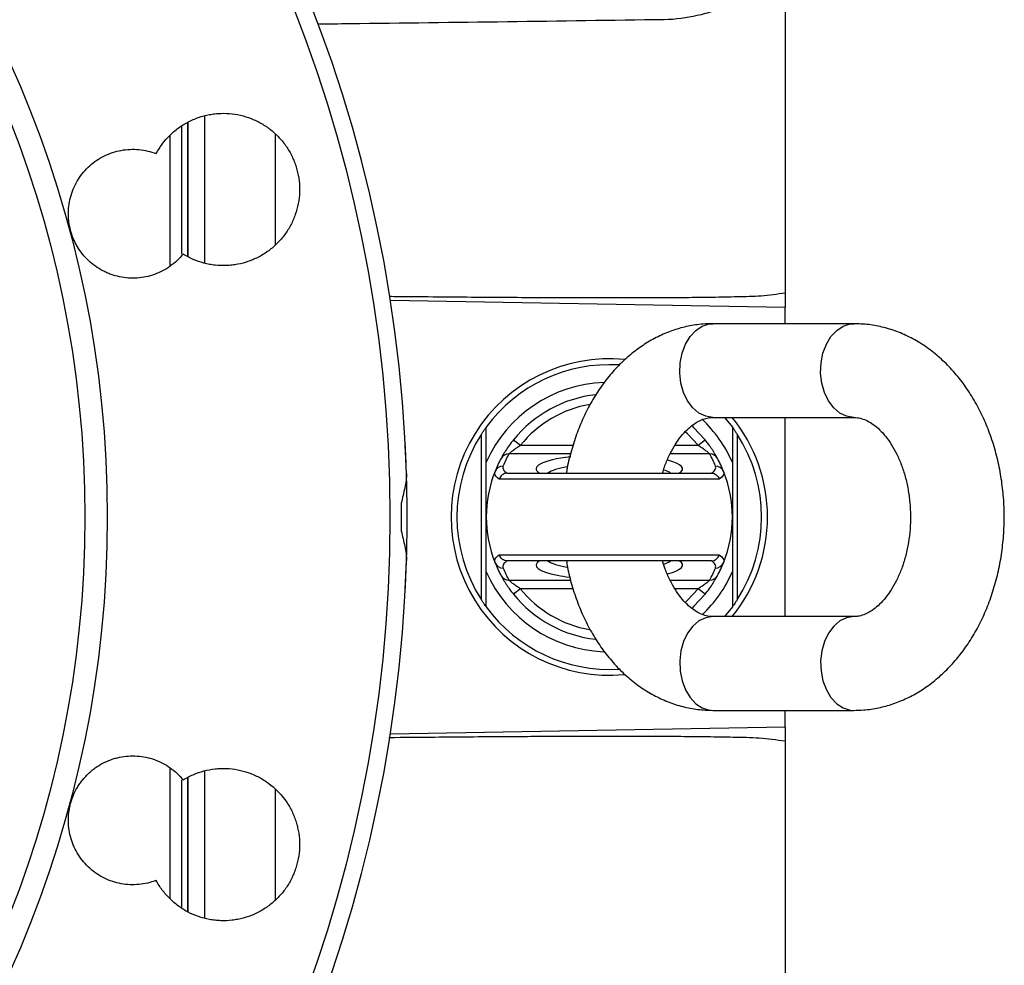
# Model space of a CAD drawing. Header units: millimetres. Extents: x 989 to 4240, y 1860 to 3510.
# Tile 5 of 9: x 1849 to 2185, y 2677 to 3000. Entities that reach past the tile are written whole.
import ezdxf

# ---------------------------------------------------------------- set-up
doc = ezdxf.new("R2010")
doc.units = ezdxf.units.MM
doc.header["$LTSCALE"] = 2

msp = doc.modelspace()

# ---------------------------------------------------------------- linework, layer by layer
at = {"color": 7, "linetype": 'Continuous', "lineweight": 25}
for p, q in [((1906.15, 2964.77), (1906.15, 2919.06)), ((1912.15, 2916.83), (1912.15, 2967.18)), ((1936.15, 2960.93), (1936.15, 2923.06)), ((1900.15, 2960.36), (1900.15, 2915.89)), ((1975.42, 2904.13), (2110.15, 2901.78)), ((2110.15, 2896.15), (2110.15, 2901.78)), ((2133.59, 2896.15), (2085.51, 2896.15)), ((2085.51, 2864.15), (2133.59, 2864.15)), ((2089.5, 2864.15), (2092.15, 2860.81)), ((2110.15, 2796.15), (2110.15, 2864.15)), ((2006.49, 2801.9), (2006.49, 2858.4)), ((2093.81, 2858.4), (2093.81, 2801.9)), ((2017.45, 2856.51), (2019.79, 2854.63)), ((2080.52, 2854.63), (2082.85, 2856.51)), ((2008.15, 2830.15), (2008.15, 2848.91)), ((2092.15, 2848.91), (2092.15, 2830.15)), ((2015.4, 2845.15), (2084.91, 2845.15)), ((2087.7, 2843.08), (2012.61, 2843.08)), ((2008.15, 2811.39), (2008.15, 2830.15)), ((2092.15, 2830.15), (2092.15, 2811.39)), ((2012.61, 2817.23), (2087.7, 2817.23)), ((2084.91, 2815.15), (2015.4, 2815.15)), ((2019.79, 2805.68), (2017.45, 2803.8)), ((2082.85, 2803.8), (2080.52, 2805.68)), ((2092.15, 2799.49), (2089.5, 2796.15)), ((2133.59, 2796.15), (2085.51, 2796.15)), ((2085.51, 2764.15), (2133.59, 2764.15)), ((2110.15, 2758.52), (2110.15, 2764.15)), ((1975.42, 2756.17), (2110.15, 2758.52)), ((1900.15, 2744.39), (1900.15, 2699.97)), ((1912.15, 2693.21), (1912.15, 2743.56)), ((1906.15, 2741.18), (1906.15, 2695.44)), ((1936.15, 2737.31), (1936.15, 2699.44))]:
    msp.add_line(p, q, dxfattribs=at)
at = {"color": 8, "linetype": 'Continuous', "lineweight": 25}
for p, q in [((1906.36, 2918.97), (1906.36, 2964.89)), ((1904.15, 2963.67), (1904.15, 2919.88)), ((2019.79, 2854.63), (2037.81, 2854.63)), ((2072.51, 2854.63), (2080.52, 2854.63)), ((2036.91, 2851.68), (2015.86, 2851.68)), ((2084.44, 2851.68), (2070.9, 2851.68)), ((2015.86, 2808.62), (2036.96, 2808.62)), ((2070.87, 2808.62), (2084.44, 2808.62)), ((2037.78, 2805.68), (2019.79, 2805.68)), ((2080.52, 2805.68), (2072.5, 2805.68)), ((1904.15, 2740.45), (1904.15, 2696.73)), ((1906.36, 2695.35), (1906.36, 2741.29))]:
    msp.add_line(p, q, dxfattribs=at)
at = {"color": 8, "linetype": 'Continuous', "lineweight": 25, "flags": 128}
for points in [[(2085.51, 2864.15), (2083.08, 2864.53), (2080.76, 2865.63), (2078.66, 2867.41), (2076.88, 2869.79), (2075.51, 2872.66), (2074.61, 2875.87), (2074.21, 2879.29), (2074.34, 2882.74), (2075, 2886.07), (2076.14, 2889.13), (2077.73, 2891.77), (2079.67, 2893.86), (2081.9, 2895.31), (2084.28, 2896.06), (2085.51, 2896.15)], [(2133.59, 2864.15), (2131.16, 2864.53), (2128.84, 2865.63), (2126.74, 2867.41), (2124.97, 2869.79), (2123.6, 2872.66), (2122.69, 2875.87), (2122.29, 2879.29), (2122.43, 2882.74), (2123.08, 2886.07), (2124.23, 2889.13), (2125.81, 2891.77), (2127.76, 2893.86), (2129.98, 2895.31), (2132.37, 2896.06), (2133.6, 2896.15)], [(2080.52, 2854.63), (2076.88, 2858.55), (2076.08, 2859.29)], [(2076.09, 2801.03), (2076.88, 2801.75), (2080.52, 2805.68)], [(2085.51, 2796.15), (2083.08, 2795.78), (2080.76, 2794.67), (2078.66, 2792.89), (2076.88, 2790.51), (2075.51, 2787.65), (2074.61, 2784.43), (2074.21, 2781.02), (2074.34, 2777.56), (2075, 2774.23), (2076.14, 2771.17), (2077.73, 2768.54), (2079.67, 2766.44), (2081.9, 2764.99), (2084.28, 2764.25), (2085.51, 2764.15)], [(2133.59, 2796.15), (2131.16, 2795.78), (2128.84, 2794.67), (2126.74, 2792.89), (2124.97, 2790.51), (2123.6, 2787.65), (2122.69, 2784.43), (2122.29, 2781.02), (2122.43, 2777.56), (2123.08, 2774.23), (2124.23, 2771.17), (2125.81, 2768.54), (2127.76, 2766.44), (2129.98, 2764.99), (2132.37, 2764.25), (2133.6, 2764.15)]]:
    msp.add_lwpolyline(points, dxfattribs=at)
at = {"color": 7, "linetype": 'Continuous', "lineweight": 25, "flags": 128}
for points in [[(2078.27, 2861.35), (2078.94, 2860.74), (2082.85, 2856.51)], [(2013.94, 2847.57), (2013.85, 2847.26), (2013.83, 2846.96), (2013.89, 2846.65), (2014.01, 2846.35), (2014.21, 2846.04), (2014.48, 2845.74), (2014.81, 2845.44), (2015.21, 2845.15)], [(2085.09, 2845.15), (2085.49, 2845.44), (2085.83, 2845.74), (2086.09, 2846.04), (2086.29, 2846.35), (2086.42, 2846.65), (2086.47, 2846.96), (2086.45, 2847.26), (2086.37, 2847.57)], [(2012.61, 2843.08), (2012.15, 2843.4), (2011.77, 2843.73), (2011.47, 2844.06), (2011.25, 2844.39), (2011.11, 2844.73), (2011.04, 2845.06), (2011.06, 2845.4), (2011.15, 2845.74)], [(2089.15, 2845.74), (2089.25, 2845.4), (2089.26, 2845.06), (2089.2, 2844.73), (2089.06, 2844.39), (2088.83, 2844.06), (2088.53, 2843.73), (2088.15, 2843.4), (2087.7, 2843.08)], [(2011.15, 2814.57), (2011.06, 2814.9), (2011.04, 2815.24), (2011.11, 2815.58), (2011.25, 2815.91), (2011.47, 2816.24), (2011.77, 2816.58), (2012.15, 2816.9), (2012.61, 2817.23)], [(2087.7, 2817.23), (2088.15, 2816.9), (2088.53, 2816.58), (2088.83, 2816.24), (2089.06, 2815.91), (2089.2, 2815.58), (2089.26, 2815.24), (2089.25, 2814.9), (2089.15, 2814.57)], [(2015.21, 2815.16), (2014.81, 2814.86), (2014.48, 2814.56), (2014.21, 2814.26), (2014.01, 2813.96), (2013.89, 2813.65), (2013.83, 2813.35), (2013.85, 2813.04), (2013.94, 2812.74)], [(2086.37, 2812.74), (2086.45, 2813.04), (2086.47, 2813.35), (2086.42, 2813.65), (2086.29, 2813.96), (2086.09, 2814.26), (2085.83, 2814.56), (2085.49, 2814.86), (2085.09, 2815.16)], [(2082.85, 2803.8), (2078.94, 2799.57), (2078.29, 2798.97)]]:
    msp.add_lwpolyline(points, dxfattribs=at)
at = {"color": 7, "linetype": 'Continuous', "lineweight": 25}
for radius in [474.1, 377.66, 370]:
    msp.add_circle((1501.15, 2830.15), radius, dxfattribs=at)
for centre, radius, start, end in [((1501.15, 2830.15), 480, 1.7741, 358.2259), ((2050.15, 2830.15), 54, 84.4109, 275.3789), ((2050.15, 2830.15), 52, 86.4715, 143.8711), ((2050.15, 2830.15), 46, 92.2151, 155.9294), ((2050.15, 2830.15), 42, 96.225, 141.1334), ((2050.15, 2830.15), 46, 24.0706, 46.4894), ((2050.15, 2830.15), 54, 360, 39.0228), ((2050.15, 2830.15), 52, 147.0962, 212.9038), ((2050.15, 2830.15), 52, 327.0962, 32.9038), ((2050.15, 2830.15), 42, 151.5435, 158.2186), ((2015.79, 2848.76), 2.92, 88.5049, 151.2533), ((2050.15, 2833.1), 39, 151.5435, 158.2186), ((2050.15, 2833.1), 39, 21.7814, 28.4565), ((2084.52, 2848.76), 2.92, 28.7467, 91.4951), ((2050.15, 2830.15), 42, 21.7814, 28.4565), ((2013.87, 2844.63), 2.94, 88.7647, 157.8843), ((2086.43, 2844.63), 2.94, 22.1157, 91.2353), ((2050.15, 2830.15), 42, 158.2186, 201.7814), ((2050.15, 2830.15), 42, 338.2186, 21.7814), ((2050.15, 2830.15), 54, 320.9772, 0), ((2013.87, 2815.67), 2.94, 202.1157, 271.2353), ((2050.15, 2830.15), 42, 201.7814, 208.4565), ((2086.43, 2815.67), 2.94, 268.7647, 337.8843), ((2050.15, 2830.15), 42, 331.5435, 338.2186), ((2050.15, 2830.15), 46, 204.0706, 267.5232), ((2015.79, 2811.54), 2.92, 208.7467, 271.4951), ((2050.15, 2827.21), 39, 201.7814, 208.4565), ((2050.15, 2830.15), 46, 313.542, 335.9294), ((2050.15, 2827.21), 39, 331.5435, 338.2186), ((2084.52, 2811.54), 2.92, 268.5049, 331.2533), ((2050.15, 2830.15), 42, 218.8666, 263.6409), ((2050.15, 2830.15), 52, 216.1289, 273.6131)]:
    msp.add_arc(centre, radius, start, end, dxfattribs=at)
at = {"color": 8, "linetype": 'Continuous', "lineweight": 25}
for start, end in [(99.6935, 141.1334), (218.8666, 260.0917)]:
    msp.add_arc((2050.15, 2830.15), 39, start, end, dxfattribs=at)
for centre, major_axis, ratio, start_param, end_param in [((2050.15, 2846.6), (25, 0), 0.194444, 2.12449, 3.443242), ((2050.15, 2843.65), (22, 0), 0.22096, 2.286894, 2.827765), ((2050.15, 2846.6), (25, 0), 0.194444, 5.981536, 6.925076), ((2050.15, 2843.65), (22, 0), 0.22096, 0.313827, 0.547057), ((2050.15, 2813.71), (25, 0), 0.194444, 2.839943, 3.9292), ((2050.15, 2816.65), (22, 0), 0.22096, 3.45542, 3.995233), ((2050.15, 2816.65), (22, 0), 0.22096, 5.731533, 5.969358), ((2050.15, 2813.71), (25, 0), 0.194444, 5.633602, 6.584835)]:
    msp.add_ellipse(centre, major_axis=major_axis, ratio=ratio, start_param=start_param, end_param=end_param, dxfattribs=at)
at = {"color": 7, "linetype": 'Continuous', "lineweight": 25}
msp.add_ellipse((2050.15, 2813.71), major_axis=(25, 0), ratio=0.194444, start_param=3.9292, end_param=4.135338, dxfattribs=at)
for points, knots in [([(2110.15, 3031.92), (2110.15, 3018.28), (2110.15, 3004.25), (2110.15, 2975.58), (2110.15, 2960.93), (2110.15, 2946.06)], [0, 0, 0, 0, 0.5, 0.5, 1, 1, 1, 1]), ([(2108.82, 3015.86), (2108.65, 3015.73), (2108.48, 3015.59), (2108.14, 3015.32), (2107.63, 3014.91), (2106.43, 3013.98), (2105.37, 3013.2), (2103.24, 3011.66), (2101.78, 3010.68), (2097.28, 3007.87), (2094.11, 3006.19), (2089.9, 3004.39), (2089.05, 3004.05), (2087.31, 3003.39), (2086.43, 3003.08), (2083.78, 3002.21), (2081.98, 3001.71), (2076.52, 3000.46), (2072.78, 2999.97), (2068.93, 2999.92)], [0, 0, 0, 0, 0.015625, 0.015625, 0.03125, 0.0625, 0.125, 0.125, 0.25, 0.25, 0.5, 0.5, 0.5625, 0.5625, 0.625, 0.625, 0.75, 0.75, 1, 1, 1, 1]), ([(1895.49, 2954.19), (1896.72, 2956.5), (1898.25, 2958.56), (1900.56, 2960.85), (1901.04, 2961.3), (1902.03, 2962.14), (1902.53, 2962.55), (1904.09, 2963.69), (1905.19, 2964.37), (1907.48, 2965.58), (1908.68, 2966.1), (1911.13, 2966.95), (1912.38, 2967.28), (1914.28, 2967.64), (1914.92, 2967.73), (1916.21, 2967.87), (1916.86, 2967.92), (1918.81, 2967.99), (1920.1, 2967.94), (1922.66, 2967.65), (1923.93, 2967.41), (1926.45, 2966.73), (1927.68, 2966.3), (1930.04, 2965.26), (1931.18, 2964.66), (1932.83, 2963.62), (1933.37, 2963.25), (1934.42, 2962.48), (1934.92, 2962.08), (1936.39, 2960.81), (1937.3, 2959.9), (1938.99, 2957.94), (1939.77, 2956.88), (1941.14, 2954.69), (1941.75, 2953.55), (1942.52, 2951.77), (1942.76, 2951.17), (1943.18, 2949.94), (1943.38, 2949.32), (1944.22, 2946.18), (1944.51, 2943.61), (1944.37, 2939.7), (1944.22, 2938.41), (1943.74, 2935.88), (1943.41, 2934.63), (1942.77, 2932.79), (1942.53, 2932.18), (1942.01, 2930.99), (1941.73, 2930.41), (1940.83, 2928.69), (1940.14, 2927.6), (1938.61, 2925.52), (1937.76, 2924.52), (1935.93, 2922.68), (1934.95, 2921.84), (1933.4, 2920.69), (1932.86, 2920.32), (1931.77, 2919.63), (1931.2, 2919.3), (1929.47, 2918.39), (1928.29, 2917.87), (1925.86, 2917.01), (1924.61, 2916.67), (1922.69, 2916.31), (1922.05, 2916.21), (1920.76, 2916.06), (1920.12, 2916.01), (1918.18, 2915.93), (1916.9, 2915.98), (1914.96, 2916.19), (1914.31, 2916.28), (1913.03, 2916.52), (1912.4, 2916.66), (1910.53, 2917.16), (1909.31, 2917.58), (1907.53, 2918.35), (1906.95, 2918.63), (1905.79, 2919.23), (1905.22, 2919.56), (1904.67, 2919.9)], [0, 0, 0, 0, 0.0625, 0.0625, 0.078125, 0.078125, 0.09375, 0.09375, 0.125, 0.125, 0.15625, 0.15625, 0.1875, 0.1875, 0.203125, 0.203125, 0.21875, 0.21875, 0.25, 0.25, 0.28125, 0.28125, 0.3125, 0.3125, 0.34375, 0.34375, 0.359375, 0.359375, 0.375, 0.375, 0.40625, 0.40625, 0.4375, 0.4375, 0.46875, 0.46875, 0.484375, 0.484375, 0.5, 0.5, 0.5625, 0.5625, 0.59375, 0.59375, 0.625, 0.625, 0.640625, 0.640625, 0.65625, 0.65625, 0.6875, 0.6875, 0.71875, 0.71875, 0.75, 0.75, 0.765625, 0.765625, 0.78125, 0.78125, 0.8125, 0.8125, 0.84375, 0.84375, 0.859375, 0.859375, 0.875, 0.875, 0.90625, 0.90625, 0.921875, 0.921875, 0.9375, 0.9375, 0.96875, 0.96875, 0.984375, 0.984375, 1, 1, 1, 1]), ([(1904.67, 2919.9), (1903.4, 2918.31), (1901.93, 2916.93), (1899.46, 2915.17), (1898.59, 2914.64), (1896.8, 2913.71), (1895.88, 2913.3), (1893.98, 2912.63), (1893.01, 2912.35), (1891.02, 2911.94), (1890.02, 2911.8), (1888.01, 2911.66), (1887.01, 2911.66), (1884.99, 2911.8), (1883.97, 2911.94), (1882, 2912.36), (1881.03, 2912.63), (1879.61, 2913.15), (1879.14, 2913.33), (1878.22, 2913.74), (1877.75, 2913.96), (1875.51, 2915.14), (1873.87, 2916.31), (1872.03, 2918.05), (1871.67, 2918.41), (1870.99, 2919.16), (1870.66, 2919.54), (1869.71, 2920.72), (1869.14, 2921.55), (1868.37, 2922.85), (1868.12, 2923.29), (1867.67, 2924.2), (1867.45, 2924.66), (1866.86, 2926.06), (1866.53, 2927.01), (1866.01, 2928.95), (1865.82, 2929.94), (1865.63, 2931.46), (1865.58, 2931.96), (1865.53, 2932.97), (1865.52, 2933.48), (1865.54, 2934.99), (1865.62, 2935.99), (1865.92, 2937.98), (1866.15, 2938.98), (1867.01, 2941.89), (1867.84, 2943.72), (1869.48, 2946.3), (1870.08, 2947.12), (1871.38, 2948.66), (1872.08, 2949.38), (1873.58, 2950.73), (1874.39, 2951.36), (1876.06, 2952.49), (1876.93, 2952.99), (1878.74, 2953.87), (1879.67, 2954.26), (1881.61, 2954.89), (1882.59, 2955.14), (1884.56, 2955.5), (1885.56, 2955.62), (1887.58, 2955.7), (1888.61, 2955.68), (1890.62, 2955.48), (1891.61, 2955.32), (1893.57, 2954.86), (1894.54, 2954.56), (1895.49, 2954.19)], [0, 0, 0, 0, 0.0625, 0.0625, 0.09375, 0.09375, 0.125, 0.125, 0.15625, 0.15625, 0.1875, 0.1875, 0.21875, 0.21875, 0.25, 0.25, 0.28125, 0.28125, 0.296875, 0.296875, 0.3125, 0.3125, 0.375, 0.375, 0.390625, 0.390625, 0.40625, 0.40625, 0.4375, 0.4375, 0.453125, 0.453125, 0.46875, 0.46875, 0.5, 0.5, 0.53125, 0.53125, 0.546875, 0.546875, 0.5625, 0.5625, 0.59375, 0.59375, 0.625, 0.625, 0.6875, 0.6875, 0.71875, 0.71875, 0.75, 0.75, 0.78125, 0.78125, 0.8125, 0.8125, 0.84375, 0.84375, 0.875, 0.875, 0.90625, 0.90625, 0.9375, 0.9375, 0.96875, 0.96875, 1, 1, 1, 1]), ([(1974.97, 2905.5), (1977.13, 2905.48), (1983.84, 2905.42), (1994.85, 2905.32), (2007.75, 2905.22), (2021.02, 2905.13), (2033.72, 2905.07), (2045.81, 2905.04), (2056.13, 2905.04), (2066.56, 2905.06), (2076.22, 2905.12), (2085.53, 2905.22), (2093.75, 2905.43), (2102.03, 2905.51), (2107.45, 2906.31), (2110.15, 2906.71)], [0, 0, 0, 0, 0.04796, 0.148781, 0.244191, 0.334188, 0.44298, 0.525923, 0.60226, 0.67199, 0.757143, 0.81647, 0.878577, 0.939483, 1, 1, 1, 1]), ([(2110.15, 2906.29), (2110.15, 2905.64), (2110.15, 2905.04), (2110.15, 2903.93), (2110.15, 2903.45), (2110.15, 2902.84), (2110.15, 2902.66), (2110.15, 2902.34), (2110.15, 2902.21), (2110.15, 2902), (2110.15, 2901.92), (2110.15, 2901.81), (2110.15, 2901.78), (2110.15, 2901.78)], [0, 0, 0, 0, 0.25, 0.25, 0.5, 0.5, 0.625, 0.625, 0.75, 0.75, 0.875, 0.875, 1, 1, 1, 1]), ([(2085.51, 2896.15), (2084.37, 2896.12), (2081.53, 2896.05), (2077.04, 2895.37), (2072.1, 2894.03), (2067.31, 2892.08), (2062.71, 2889.55), (2058.33, 2886.47), (2054.2, 2882.84), (2050.36, 2878.69), (2046.85, 2874.05), (2043.71, 2868.98), (2040.97, 2863.51), (2038.65, 2857.72), (2036.84, 2851.65), (2035.79, 2847.43), (2035.49, 2845.22), (2035.48, 2845.15)], [0, 0, 0, 0, 0.046922, 0.116551, 0.186169, 0.256117, 0.326702, 0.398157, 0.470614, 0.544085, 0.618473, 0.693596, 0.769242, 0.845207, 0.921335, 0.997505, 1, 1, 1, 1]), ([(2133.59, 2764.15), (2134.73, 2764.18), (2137.57, 2764.25), (2142.06, 2764.93), (2147, 2766.28), (2151.78, 2768.23), (2156.39, 2770.75), (2160.77, 2773.84), (2164.9, 2777.47), (2168.74, 2781.62), (2172.25, 2786.25), (2175.39, 2791.33), (2178.13, 2796.79), (2180.43, 2802.59), (2182.29, 2808.65), (2183.67, 2814.92), (2184.58, 2821.33), (2185, 2827.83), (2184.93, 2834.36), (2184.37, 2840.85), (2183.32, 2847.25), (2181.78, 2853.5), (2179.77, 2859.55), (2177.29, 2865.33), (2174.35, 2870.79), (2170.97, 2875.86), (2167.19, 2880.47), (2163.05, 2884.57), (2158.58, 2888.11), (2153.86, 2891.04), (2148.94, 2893.33), (2143.88, 2894.95), (2138.75, 2895.96), (2135.31, 2896.09), (2133.59, 2896.15)], [0, 0, 0, 0, 0.019933, 0.049512, 0.079087, 0.108801, 0.138787, 0.169142, 0.199922, 0.231134, 0.262735, 0.294648, 0.326783, 0.359054, 0.391394, 0.423752, 0.456114, 0.488483, 0.520871, 0.553294, 0.585767, 0.618307, 0.650926, 0.683623, 0.716376, 0.74912, 0.781769, 0.814209, 0.846317, 0.877986, 0.909153, 0.939816, 0.970029, 1, 1, 1, 1]), ([(2068.36, 2845.15), (2068.56, 2845.85), (2069.15, 2847.91), (2070.47, 2850.99), (2072.22, 2854.32), (2074.15, 2857.16), (2076.18, 2859.52), (2078.23, 2861.36), (2080.25, 2862.71), (2082.19, 2863.61), (2083.93, 2864.08), (2085.01, 2864.13), (2085.51, 2864.15)], [0, 0, 0, 0, 0.052915, 0.156105, 0.258755, 0.361074, 0.463454, 0.56659, 0.671845, 0.781538, 0.899646, 1, 1, 1, 1]), ([(2133.59, 2864.15), (2133.84, 2864.15), (2134.74, 2864.12), (2136.24, 2863.83), (2138.21, 2863.05), (2140.26, 2861.82), (2142.38, 2860.06), (2144.52, 2857.72), (2146.52, 2854.9), (2148.33, 2851.63), (2149.91, 2847.96), (2151.21, 2843.94), (2152.17, 2839.64), (2152.78, 2835.15), (2153.01, 2830.56), (2152.85, 2825.96), (2152.31, 2821.45), (2151.4, 2817.11), (2150.17, 2813.03), (2148.64, 2809.31), (2146.88, 2805.99), (2144.95, 2803.14), (2142.92, 2800.79), (2140.87, 2798.94), (2138.85, 2797.59), (2136.9, 2796.7), (2135.17, 2796.23), (2134.09, 2796.18), (2133.59, 2796.15)], [0, 0, 0, 0, 0.018652, 0.066585, 0.10846, 0.147267, 0.188496, 0.227844, 0.266342, 0.304556, 0.342743, 0.381007, 0.419405, 0.457931, 0.496544, 0.535186, 0.57378, 0.612247, 0.650534, 0.68861, 0.726487, 0.764242, 0.802019, 0.840076, 0.878914, 0.919389, 0.96297, 1, 1, 1, 1]), ([(2006.49, 2858.4), (2006.68, 2858.69), (2006.86, 2858.97), (2007.22, 2859.49), (2007.4, 2859.75), (2007.64, 2860.1), (2007.72, 2860.2), (2007.86, 2860.4), (2007.92, 2860.49), (2008.08, 2860.72), (2008.15, 2860.81), (2008.15, 2860.81)], [0, 0, 0, 0, 0.25, 0.25, 0.5, 0.5, 0.625, 0.625, 0.75, 0.75, 1, 1, 1, 1]), ([(2008.15, 2848.91), (2008.15, 2850.99), (2008.15, 2853), (2008.15, 2856.96), (2008.15, 2858.9), (2008.15, 2860.81)], [0, 0, 0, 0, 0.5, 0.5, 1, 1, 1, 1]), ([(2092.15, 2860.81), (2092.15, 2860.81), (2092.17, 2860.79), (2092.23, 2860.71), (2092.27, 2860.65), (2092.44, 2860.42), (2092.58, 2860.21), (2092.9, 2859.76), (2093.08, 2859.5), (2093.44, 2858.97), (2093.62, 2858.69), (2093.81, 2858.4)], [0, 0, 0, 0, 0.125, 0.125, 0.25, 0.25, 0.5, 0.5, 0.75, 0.75, 1, 1, 1, 1]), ([(1980.51, 2805.24), (1980.5, 2805.22), (1980.5, 2805.16), (1980.54, 2805.81), (1980.6, 2807.14), (1980.7, 2809.18), (1980.8, 2811.78), (1980.91, 2814.93), (1981.02, 2818.48), (1981.1, 2822.4), (1981.14, 2826.33), (1981.16, 2830.34), (1981.14, 2834.35), (1981.09, 2838.42), (1981, 2842.3), (1980.9, 2845.8), (1980.79, 2848.89), (1980.68, 2851.42), (1980.59, 2853.38), (1980.53, 2854.61), (1980.5, 2855.18), (1980.5, 2855.09), (1980.5, 2855.07)], [0, 0, 0, 0, 0.024804, 0.077657, 0.132042, 0.184913, 0.239315, 0.292249, 0.346718, 0.399661, 0.454144, 0.50001, 0.552887, 0.607299, 0.660175, 0.714583, 0.767504, 0.821959, 0.874908, 0.929396, 0.982296, 1, 1, 1, 1]), ([(2017.45, 2856.51), (2016.94, 2855.87), (2016.45, 2855.22), (2015.53, 2853.94), (2015.1, 2853.3), (2014.53, 2852.41), (2014.35, 2852.12), (2014.03, 2851.58), (2013.88, 2851.34), (2013.63, 2850.89), (2013.52, 2850.69), (2013.34, 2850.37), (2013.27, 2850.25), (2013.23, 2850.16)], [0, 0, 0, 0, 0.25, 0.25, 0.5, 0.5, 0.625, 0.625, 0.75, 0.75, 0.875, 0.875, 1, 1, 1, 1]), ([(2015.86, 2851.68), (2015.91, 2851.73), (2015.99, 2851.8), (2016.2, 2851.98), (2016.32, 2852.09), (2016.73, 2852.44), (2017.07, 2852.72), (2017.79, 2853.27), (2018.17, 2853.55), (2018.96, 2854.1), (2019.37, 2854.37), (2019.79, 2854.63)], [0, 0, 0, 0, 0.125, 0.125, 0.25, 0.25, 0.5, 0.5, 0.75, 0.75, 1, 1, 1, 1]), ([(2080.52, 2854.63), (2080.93, 2854.37), (2081.34, 2854.1), (2082.13, 2853.56), (2082.51, 2853.28), (2083.23, 2852.72), (2083.57, 2852.45), (2083.98, 2852.09), (2084.11, 2851.98), (2084.31, 2851.8), (2084.39, 2851.73), (2084.44, 2851.68)], [0, 0, 0, 0, 0.25, 0.25, 0.5, 0.5, 0.75, 0.75, 0.875, 0.875, 1, 1, 1, 1]), ([(2087.08, 2850.16), (2087.03, 2850.25), (2086.96, 2850.37), (2086.78, 2850.7), (2086.67, 2850.9), (2086.42, 2851.34), (2086.27, 2851.59), (2085.95, 2852.13), (2085.77, 2852.42), (2085.39, 2853.01), (2085.19, 2853.32), (2084.76, 2853.95), (2084.54, 2854.27), (2083.85, 2855.23), (2083.37, 2855.87), (2082.85, 2856.51)], [0, 0, 0, 0, 0.125, 0.125, 0.25, 0.25, 0.375, 0.375, 0.5, 0.5, 0.625, 0.625, 0.75, 0.75, 1, 1, 1, 1]), ([(1980.92, 2845.01), (1980.95, 2844.25), (1980.89, 2843.46), (1980.68, 2841.83), (1980.53, 2841), (1979.99, 2838.43), (1979.52, 2836.68), (1979.15, 2834.85)], [0, 0, 0, 0, 0.25, 0.25, 0.5, 0.5, 1, 1, 1, 1]), ([(2015.21, 2845.15), (2014.93, 2845.13), (2014.65, 2845.07), (2014.11, 2844.85), (2013.85, 2844.71), (2013.39, 2844.34), (2013.18, 2844.12), (2012.84, 2843.63), (2012.7, 2843.36), (2012.61, 2843.08)], [0, 0, 0, 0, 0.25, 0.25, 0.5, 0.5, 0.75, 0.75, 1, 1, 1, 1]), ([(2085.09, 2845.15), (2085.38, 2845.13), (2085.66, 2845.07), (2086.2, 2844.85), (2086.45, 2844.71), (2086.91, 2844.34), (2087.12, 2844.12), (2087.46, 2843.63), (2087.6, 2843.36), (2087.7, 2843.08)], [0, 0, 0, 0, 0.25, 0.25, 0.5, 0.5, 0.75, 0.75, 1, 1, 1, 1]), ([(1979.15, 2834.85), (1979.15, 2833.8), (1979.15, 2831.72), (1979.15, 2828.59), (1979.15, 2826.5), (1979.15, 2825.46)], [0, 0, 0, 0, 0.333335, 0.666665, 1, 1, 1, 1]), ([(1979.15, 2825.46), (1979.52, 2823.63), (1979.98, 2821.89), (1980.52, 2819.33), (1980.68, 2818.48), (1980.89, 2816.85), (1980.95, 2816.06), (1980.92, 2815.29)], [0, 0, 0, 0, 0.5, 0.5, 0.75, 0.75, 1, 1, 1, 1]), ([(2015.21, 2815.16), (2014.93, 2815.18), (2014.65, 2815.24), (2014.11, 2815.45), (2013.85, 2815.6), (2013.39, 2815.96), (2013.18, 2816.18), (2012.84, 2816.67), (2012.7, 2816.95), (2012.61, 2817.23)], [0, 0, 0, 0, 0.25, 0.25, 0.5, 0.5, 0.75, 0.75, 1, 1, 1, 1]), ([(2085.09, 2815.16), (2085.38, 2815.18), (2085.66, 2815.24), (2086.2, 2815.45), (2086.45, 2815.6), (2086.91, 2815.96), (2087.12, 2816.18), (2087.46, 2816.67), (2087.6, 2816.95), (2087.7, 2817.23)], [0, 0, 0, 0, 0.25, 0.25, 0.5, 0.5, 0.75, 0.75, 1, 1, 1, 1]), ([(2035.52, 2815.15), (2035.63, 2814.46), (2036.07, 2811.63), (2037.34, 2806.81), (2039.32, 2800.75), (2041.81, 2794.97), (2044.75, 2789.52), (2048.12, 2784.45), (2051.9, 2779.83), (2056.05, 2775.73), (2060.52, 2772.19), (2065.24, 2769.27), (2070.16, 2766.98), (2075.22, 2765.35), (2080.34, 2764.34), (2083.79, 2764.21), (2085.51, 2764.15)], [0, 0, 0, 0, 0.024717, 0.10133, 0.178129, 0.255113, 0.332227, 0.409321, 0.486191, 0.562568, 0.638163, 0.712726, 0.786108, 0.858301, 0.929436, 1, 1, 1, 1]), ([(2085.51, 2796.15), (2085.26, 2796.16), (2084.36, 2796.18), (2082.86, 2796.47), (2080.89, 2797.25), (2078.84, 2798.48), (2076.72, 2800.24), (2074.58, 2802.58), (2072.58, 2805.4), (2070.77, 2808.68), (2069.33, 2811.94), (2068.63, 2814.22), (2068.35, 2815.15)], [0, 0, 0, 0, 0.050544, 0.180438, 0.293914, 0.399079, 0.510804, 0.617435, 0.721758, 0.825316, 0.928799, 1, 1, 1, 1]), ([(2013.23, 2810.14), (2013.27, 2810.06), (2013.34, 2809.93), (2013.52, 2809.61), (2013.63, 2809.41), (2013.89, 2808.96), (2014.03, 2808.72), (2014.36, 2808.18), (2014.54, 2807.89), (2014.91, 2807.29), (2015.12, 2806.99), (2015.54, 2806.36), (2015.77, 2806.03), (2016.45, 2805.07), (2016.94, 2804.43), (2017.45, 2803.8)], [0, 0, 0, 0, 0.125, 0.125, 0.25, 0.25, 0.375, 0.375, 0.5, 0.5, 0.625, 0.625, 0.75, 0.75, 1, 1, 1, 1]), ([(2082.85, 2803.8), (2083.37, 2804.43), (2083.86, 2805.08), (2084.78, 2806.36), (2085.21, 2807.01), (2085.77, 2807.9), (2085.95, 2808.18), (2086.27, 2808.72), (2086.42, 2808.97), (2086.68, 2809.41), (2086.79, 2809.61), (2086.96, 2809.93), (2087.03, 2810.06), (2087.08, 2810.14)], [0, 0, 0, 0, 0.25, 0.25, 0.5, 0.5, 0.625, 0.625, 0.75, 0.75, 0.875, 0.875, 1, 1, 1, 1]), ([(2092.15, 2811.39), (2092.15, 2809.32), (2092.15, 2807.3), (2092.15, 2803.34), (2092.15, 2801.4), (2092.15, 2799.49)], [0, 0, 0, 0, 0.5, 0.5, 1, 1, 1, 1]), ([(2019.79, 2805.68), (2019.37, 2805.94), (2018.97, 2806.2), (2018.18, 2806.75), (2017.79, 2807.03), (2017.07, 2807.58), (2016.74, 2807.86), (2016.32, 2808.21), (2016.2, 2808.32), (2015.99, 2808.51), (2015.91, 2808.58), (2015.86, 2808.62)], [0, 0, 0, 0, 0.25, 0.25, 0.5, 0.5, 0.75, 0.75, 0.875, 0.875, 1, 1, 1, 1]), ([(2084.44, 2808.62), (2084.39, 2808.58), (2084.31, 2808.51), (2084.11, 2808.32), (2083.98, 2808.21), (2083.57, 2807.86), (2083.24, 2807.58), (2082.52, 2807.03), (2082.13, 2806.75), (2081.34, 2806.2), (2080.93, 2805.94), (2080.52, 2805.68)], [0, 0, 0, 0, 0.125, 0.125, 0.25, 0.25, 0.5, 0.5, 0.75, 0.75, 1, 1, 1, 1]), ([(2008.15, 2799.49), (2008.15, 2799.49), (2008.14, 2799.51), (2008.08, 2799.6), (2008.03, 2799.66), (2007.87, 2799.88), (2007.72, 2800.09), (2007.4, 2800.55), (2007.22, 2800.81), (2006.86, 2801.34), (2006.68, 2801.62), (2006.49, 2801.9)], [0, 0, 0, 0, 0.125, 0.125, 0.25, 0.25, 0.5, 0.5, 0.75, 0.75, 1, 1, 1, 1]), ([(2093.81, 2801.9), (2093.62, 2801.62), (2093.44, 2801.34), (2093.08, 2800.81), (2092.91, 2800.56), (2092.67, 2800.21), (2092.59, 2800.1), (2092.45, 2799.9), (2092.38, 2799.81), (2092.22, 2799.59), (2092.15, 2799.49), (2092.15, 2799.49)], [0, 0, 0, 0, 0.25, 0.25, 0.5, 0.5, 0.625, 0.625, 0.75, 0.75, 1, 1, 1, 1]), ([(2110.15, 2758.52), (2110.15, 2758.52), (2110.15, 2758.5), (2110.15, 2758.39), (2110.15, 2758.31), (2110.15, 2758.09), (2110.15, 2757.96), (2110.15, 2757.65), (2110.15, 2757.47), (2110.15, 2757.06), (2110.15, 2756.84), (2110.15, 2756.35), (2110.15, 2756.09), (2110.15, 2755.54), (2110.15, 2755.25), (2110.15, 2754.65), (2110.15, 2754.34), (2110.15, 2754.02)], [0, 0, 0, 0, 0.125, 0.125, 0.25, 0.25, 0.375, 0.375, 0.5, 0.5, 0.625, 0.625, 0.75, 0.75, 0.875, 0.875, 1, 1, 1, 1]), ([(2110.15, 2753.59), (2107.22, 2754.01), (2101.34, 2754.84), (2092.44, 2754.91), (2083.53, 2755.12), (2074.38, 2755.19), (2065.5, 2755.25), (2056.19, 2755.27), (2046.37, 2755.27), (2035.19, 2755.24), (2024.36, 2755.19), (2009.41, 2755.1), (1993.23, 2754.98), (1980.13, 2754.85), (1974.88, 2754.8)], [0, 0, 0, 0, 0.065624, 0.131677, 0.196847, 0.263374, 0.334433, 0.393695, 0.469643, 0.552195, 0.641349, 0.709687, 0.88367, 1, 1, 1, 1]), ([(2110.15, 2753.59), (2110.15, 2731.77), (2110.15, 2710.26), (2110.15, 2668.36), (2110.15, 2647.97), (2110.15, 2628.39)], [0, 0, 0, 0, 0.5, 0.5, 1, 1, 1, 1]), ([(1895.49, 2706.12), (1894.55, 2705.75), (1893.59, 2705.45), (1891.61, 2704.98), (1890.61, 2704.82), (1888.6, 2704.63), (1887.6, 2704.6), (1885.58, 2704.69), (1884.57, 2704.8), (1881.58, 2705.35), (1879.67, 2705.97), (1876.01, 2707.76), (1874.35, 2708.89), (1872.09, 2710.91), (1871.38, 2711.65), (1870.07, 2713.19), (1869.48, 2714), (1868.4, 2715.7), (1867.92, 2716.59), (1867.08, 2718.44), (1866.72, 2719.39), (1866.15, 2721.31), (1865.93, 2722.29), (1865.62, 2724.29), (1865.54, 2725.31), (1865.51, 2727.33), (1865.57, 2728.33), (1865.75, 2729.83), (1865.83, 2730.33), (1866.02, 2731.32), (1866.14, 2731.82), (1866.79, 2734.27), (1867.58, 2736.12), (1868.87, 2738.3), (1869.15, 2738.73), (1869.72, 2739.57), (1870.03, 2739.97), (1870.97, 2741.15), (1871.65, 2741.89), (1872.74, 2742.93), (1873.12, 2743.26), (1873.9, 2743.91), (1874.31, 2744.22), (1875.54, 2745.11), (1876.4, 2745.63), (1878.18, 2746.57), (1879.1, 2746.97), (1880.54, 2747.49), (1881.02, 2747.65), (1881.99, 2747.92), (1882.48, 2748.05), (1883.96, 2748.36), (1884.96, 2748.5), (1886.97, 2748.64), (1887.99, 2748.64), (1891.02, 2748.44), (1892.99, 2748.03), (1895.86, 2747.01), (1896.79, 2746.6), (1898.57, 2745.67), (1899.43, 2745.15), (1901.08, 2743.98), (1901.87, 2743.33), (1903.35, 2741.94), (1904.03, 2741.2), (1904.67, 2740.4)], [0, 0, 0, 0, 0.03125, 0.03125, 0.0625, 0.0625, 0.09375, 0.09375, 0.125, 0.125, 0.1875, 0.1875, 0.25, 0.25, 0.28125, 0.28125, 0.3125, 0.3125, 0.34375, 0.34375, 0.375, 0.375, 0.40625, 0.40625, 0.4375, 0.4375, 0.46875, 0.46875, 0.484375, 0.484375, 0.5, 0.5, 0.5625, 0.5625, 0.578125, 0.578125, 0.59375, 0.59375, 0.625, 0.625, 0.640625, 0.640625, 0.65625, 0.65625, 0.6875, 0.6875, 0.71875, 0.71875, 0.734375, 0.734375, 0.75, 0.75, 0.78125, 0.78125, 0.8125, 0.8125, 0.875, 0.875, 0.90625, 0.90625, 0.9375, 0.9375, 0.96875, 0.96875, 1, 1, 1, 1]), ([(1904.67, 2740.4), (1905.77, 2741.09), (1906.91, 2741.69), (1909.31, 2742.72), (1910.53, 2743.15), (1913.02, 2743.81), (1914.29, 2744.04), (1916.23, 2744.26), (1916.88, 2744.3), (1918.18, 2744.35), (1918.83, 2744.35), (1920.76, 2744.27), (1922.04, 2744.12), (1924.58, 2743.64), (1925.85, 2743.29), (1928.29, 2742.43), (1929.47, 2741.92), (1931.18, 2741.01), (1931.74, 2740.69), (1932.84, 2739.99), (1933.38, 2739.62), (1936, 2737.69), (1937.82, 2735.87), (1940.14, 2732.71), (1940.83, 2731.61), (1942.03, 2729.33), (1942.55, 2728.15), (1943.19, 2726.31), (1943.38, 2725.69), (1943.72, 2724.43), (1943.86, 2723.8), (1944.22, 2721.9), (1944.36, 2720.62), (1944.46, 2718.03), (1944.41, 2716.72), (1944.12, 2714.14), (1943.88, 2712.88), (1943.38, 2711.01), (1943.19, 2710.39), (1942.77, 2709.17), (1942.53, 2708.56), (1941.75, 2706.77), (1941.15, 2705.62), (1939.78, 2703.44), (1939.01, 2702.4), (1937.31, 2700.42), (1936.39, 2699.5), (1934.44, 2697.82), (1933.41, 2697.05), (1931.76, 2696.01), (1931.19, 2695.68), (1930.04, 2695.07), (1929.46, 2694.79), (1927.69, 2694.01), (1926.47, 2693.58), (1924.6, 2693.08), (1923.97, 2692.93), (1922.69, 2692.68), (1922.04, 2692.59), (1920.11, 2692.36), (1918.82, 2692.31), (1916.89, 2692.38), (1916.25, 2692.43), (1914.96, 2692.57), (1914.31, 2692.66), (1911.11, 2693.26), (1908.67, 2694.1), (1905.79, 2695.61), (1905.22, 2695.94), (1904.12, 2696.63), (1903.59, 2696.99), (1902.03, 2698.13), (1901.05, 2698.97), (1899.67, 2700.34), (1899.22, 2700.81), (1898.36, 2701.8), (1897.96, 2702.3), (1896.8, 2703.87), (1896.1, 2704.96), (1895.49, 2706.12)], [0, 0, 0, 0, 0.03125, 0.03125, 0.0625, 0.0625, 0.09375, 0.09375, 0.109375, 0.109375, 0.125, 0.125, 0.15625, 0.15625, 0.1875, 0.1875, 0.21875, 0.21875, 0.234375, 0.234375, 0.25, 0.25, 0.3125, 0.3125, 0.34375, 0.34375, 0.375, 0.375, 0.390625, 0.390625, 0.40625, 0.40625, 0.4375, 0.4375, 0.46875, 0.46875, 0.5, 0.5, 0.515625, 0.515625, 0.53125, 0.53125, 0.5625, 0.5625, 0.59375, 0.59375, 0.625, 0.625, 0.65625, 0.65625, 0.671875, 0.671875, 0.6875, 0.6875, 0.71875, 0.71875, 0.734375, 0.734375, 0.75, 0.75, 0.78125, 0.78125, 0.796875, 0.796875, 0.8125, 0.8125, 0.875, 0.875, 0.890625, 0.890625, 0.90625, 0.90625, 0.9375, 0.9375, 0.953125, 0.953125, 0.96875, 0.96875, 1, 1, 1, 1])]:
    msp.add_open_spline(points, degree=3, knots=knots, dxfattribs=at)
at = {"color": 8, "linetype": 'Continuous', "lineweight": 25}
msp.add_open_spline([(2068.93, 2999.92), (2051.09, 2999.66), (2015.43, 2999.16), (1975.88, 2998.65), (1954.21, 2998.4), (1950.51, 2998.35)], degree=3, knots=[0, 0, 0, 0, 0.453405, 0.906592, 1, 1, 1, 1], dxfattribs=at)
at = {"color": 7, "linetype": 'Continuous', "lineweight": 25}
for points in [[(2110.15, 2946.06), (2110.15, 2942.17), (2110.15, 2934.35), (2110.15, 2926.48), (2110.15, 2922.53)], [(2110.15, 2922.53), (2110.15, 2919.91), (2110.15, 2914.64), (2110.15, 2909.36), (2110.15, 2906.71)], [(2110.15, 2906.71), (2110.15, 2906.64), (2110.15, 2906.5), (2110.15, 2906.36), (2110.15, 2906.29)], [(2092.15, 2860.81), (2092.15, 2856.97), (2092.15, 2853.04), (2092.15, 2848.91)], [(2015.21, 2845.15), (2015.27, 2845.15), (2015.33, 2845.15), (2015.4, 2845.15)], [(2084.91, 2845.15), (2084.97, 2845.15), (2085.03, 2845.15), (2085.09, 2845.15)], [(2015.4, 2815.15), (2015.33, 2815.15), (2015.27, 2815.15), (2015.21, 2815.16)], [(2085.09, 2815.16), (2085.03, 2815.15), (2084.97, 2815.15), (2084.91, 2815.15)], [(2008.15, 2799.49), (2008.15, 2803.33), (2008.15, 2807.27), (2008.15, 2811.39)], [(2110.15, 2754.02), (2110.15, 2753.95), (2110.15, 2753.8), (2110.15, 2753.66), (2110.15, 2753.59)]]:
    msp.add_open_spline(points, degree=3, dxfattribs=at)

doc.saveas('drawing.dxf')
